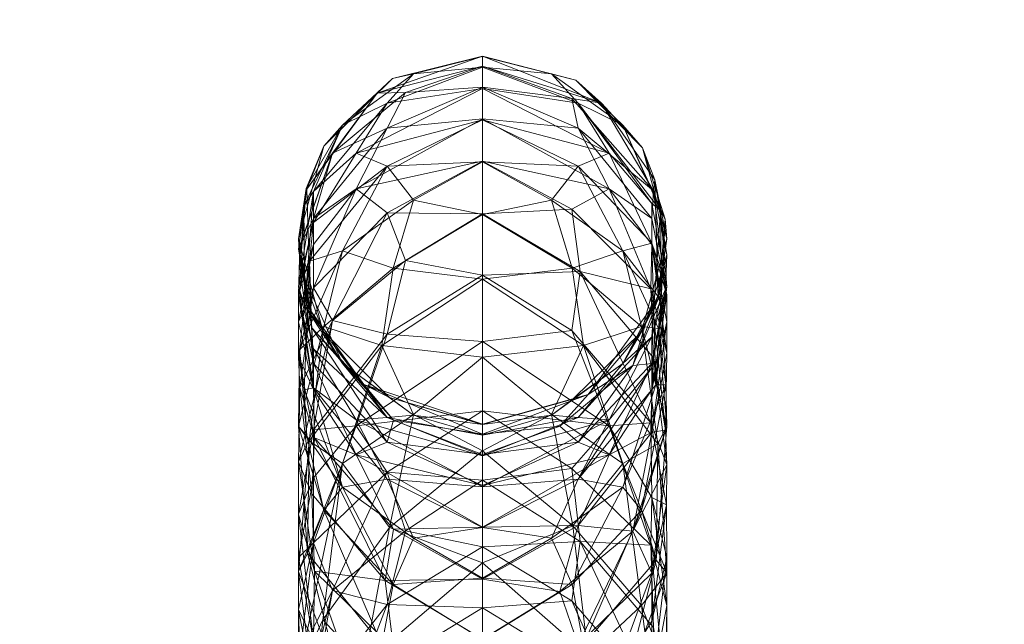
# Model space of a CAD drawing. Header units: millimetres. Extents: x -276 to 275, y -103 to 102.
# Tile 4 of 5: x -17 to 19, y 29 to 51. Entities that reach past the tile are written whole.
import ezdxf

# ---------------------------------------------------------------- set-up
doc = ezdxf.new("R2010")
doc.units = ezdxf.units.MM
doc.layers.add('I-FURN-PNLS', color=30, linetype='Continuous')

msp = doc.modelspace()

# ---------------------------------------------------------------- meshes
at = {"layer": 'I-FURN-PNLS', "lineweight": 9}
mesh = msp.add_polyface(dxfattribs=at)
corners = [(-275.903, 102.092), (-275.903, -103.3), (275.028, -103.3), (275.028, 102.092)]
mesh.append_faces([[corners[k] for k in face] for face in [(0, 1, 2, 3)]])
mesh = msp.add_polyface(dxfattribs=at)
corners = [(275.028, -103.3, -118.52), (-275.903, -103.3, -118.52), (-275.903, 102.092, -118.52), (275.028, 102.092, -118.52)]
mesh.append_faces([[corners[k] for k in face] for face in [(0, 1, 2, 3)]])
mesh = msp.add_polyface(dxfattribs=at)
corners = [(0, 47.805, 275.739), (-4.697, 45.204, 266.802), (-3.547, 47.448, 285.029), (0, 50.127, 332.005), (-3.912, 48.755, 322.593), (-3.349, 49.292, 341.4), (-5.574, 46.53, 303.802), (-6.517, 45.195, 322.579), (-2.867, 48.781, 303.71), (0, 46.206, 419.524), (-2.56, 44.786, 426.94), (0, 44.251, 434.171), (-6.828, 43.342, 341.396), (-5.895, 46.785, 338.312), (-4.697, 46.524, 395.221), (0, 47.759, 403.677), (0, 48.929, 386.785), (0, 49.715, 369.059), (-3.547, 48.378, 377.968), (0, 46.232, 257.695), (0, 49.749, 313.119), (0, 48.975, 294.291), (-3.547, 44.307, 249.045), (-2.56, 49.466, 359.944), (0, 50.115, 350.726), (-6.273, 44.104, 281.945), (-6.273, 45.098, 380.958), (-3.547, 46.042, 411.645), (-6.273, 43.947, 399.517), (-5.202, 47.56, 359.902), (-6.541, 45.218, 353.025), (-6.631, 44.561, 367.568)]
mesh.append_faces([[corners[k] for k in face] for face in [(9, 10, 11)]], dxfattribs={"vtx0": -1, "vtx1": -1})
mesh.append_faces([[corners[k] for k in face] for face in [(0, 1, 2), (3, 4, 5), (4, 6, 7), (6, 4, 8), (7, 12, 13), (22, 1, 19), (2, 1, 25), (14, 16, 18), (18, 26, 14), (27, 15, 14), (4, 13, 5), (9, 27, 10), (26, 28, 14), (29, 18, 23), (21, 2, 8), (24, 5, 23), (13, 30, 29), (26, 18, 29), (25, 6, 2), (20, 8, 4), (6, 8, 2), (17, 23, 18), (29, 23, 5), (7, 13, 4), (5, 13, 29), (12, 30, 13), (26, 29, 31), (30, 31, 29), (14, 28, 27)]], dxfattribs={"vtx0": -1, "vtx1": -1, "vtx2": -1})
mesh.append_faces([[corners[k] for k in face] for face in [(14, 15, 16), (8, 20, 21), (23, 17, 24), (2, 21, 0), (4, 3, 20), (27, 9, 15), (5, 24, 3)]], dxfattribs={"vtx0": -1, "vtx2": -1})
mesh.append_faces([[corners[k] for k in face] for face in [(16, 17, 18), (0, 19, 1)]], dxfattribs={"vtx1": -1, "vtx2": -1})
mesh = msp.add_polyface(dxfattribs=at)
corners = [(6.273, 44.655, 389.116), (6.593, 44.394, 376.146), (3.547, 48.378, 377.968), (0, 46.206, 419.524), (0, 44.251, 434.171), (2.56, 44.786, 426.94), (0, 48.975, 294.291), (3.304, 48.56, 303.719), (3.547, 47.448, 285.029), (6.273, 44.104, 281.945), (4.697, 45.204, 266.802), (4.697, 46.524, 395.221), (0, 47.759, 403.677), (3.547, 46.042, 411.645), (0, 48.929, 386.785), (0, 50.127, 332.005), (3.459, 49.229, 341.4), (4.404, 48.378, 322.601), (0, 50.115, 350.726), (0, 49.749, 313.119), (0, 49.715, 369.059), (2.56, 49.466, 359.944), (0, 44.269, 240.366), (0, 46.232, 257.695), (3.31, 44.444, 249.03), (0, 47.805, 275.739), (6.273, 43.188, 408.52), (5.926, 46.722, 336.136), (6.384, 45.535, 320.404), (5.202, 47.56, 359.902), (6.336, 45.133, 303.86), (6.765, 44.08, 358.946), (6.828, 43.342, 341.396)]
mesh.append_faces([[corners[k] for k in face] for face in [(19, 7, 6), (15, 17, 19)]], dxfattribs={"vtx0": -1, "vtx1": -1})
mesh.append_faces([[corners[k] for k in face] for face in [(0, 1, 2), (6, 7, 8), (8, 9, 10), (11, 12, 13), (14, 11, 2), (15, 16, 17), (10, 25, 8), (13, 26, 11), (27, 28, 17), (16, 29, 27), (20, 2, 21), (1, 29, 2), (26, 0, 11), (17, 30, 7), (17, 16, 27), (29, 16, 21), (29, 1, 31), (9, 8, 30), (24, 23, 10), (8, 7, 30), (7, 19, 17), (28, 27, 32), (28, 30, 17), (3, 5, 13), (18, 21, 16), (29, 21, 2), (29, 31, 27), (11, 0, 2)]], dxfattribs={"vtx0": -1, "vtx1": -1, "vtx2": -1})
mesh.append_faces([[corners[k] for k in face] for face in [(2, 20, 14), (11, 14, 12), (21, 18, 20), (8, 25, 6), (10, 23, 25), (13, 12, 3)]], dxfattribs={"vtx0": -1, "vtx2": -1})
mesh.append_faces([[corners[k] for k in face] for face in [(3, 4, 5), (15, 18, 16), (22, 23, 24)]], dxfattribs={"vtx1": -1, "vtx2": -1})
mesh = msp.add_polyface(dxfattribs=at)
corners = [(-6.765, 42.231, 358.908), (-6.593, 40.845, 375.996), (-6.631, 44.561, 367.568), (-6.426, 42.52, 411.425), (-6.273, 43.947, 399.517), (-6.828, 41.58, 394.878), (0, 44.251, 434.171), (-3.323, 42.261, 440.863), (0, 41.854, 447.534), (-6.797, 39.226, 425.68), (-5.202, 42.896, 426.688), (0, 42.002, 223.842), (-2.867, 42.543, 232.085), (0, 44.269, 240.366), (-3.547, 44.307, 249.045), (0, 46.232, 257.695), (-3.547, 46.042, 411.645), (-3.738, 39.389, 453.461), (-6.541, 45.218, 353.025), (-6.273, 41.533, 252.478), (-4.697, 45.204, 266.802), (-5.887, 40.091, 438.737), (-3.547, 39.804, 216.053), (-6.273, 43.13, 269.047), (-6.273, 44.104, 281.945), (-5.574, 40.311, 232.392), (-6.273, 45.098, 380.958), (-5.574, 46.53, 303.802), (-6.782, 43.063, 296.813), (-6.828, 40.267, 267.233), (-6.828, 41.27, 280.041), (-2.56, 44.786, 426.94), (-6.384, 40.69, 320.513), (-5.926, 39.938, 336.171), (-6.828, 43.342, 341.396), (-6.336, 40.044, 304.068), (-6.828, 42.963, 311.163), (-6.517, 45.195, 322.579)]
mesh.append_faces([[corners[k] for k in face] for face in [(6, 7, 8), (11, 12, 13)]], dxfattribs={"vtx0": -1, "vtx1": -1})
mesh.append_faces([[corners[k] for k in face] for face in [(0, 1, 2), (3, 4, 5), (3, 9, 10), (4, 3, 16), (17, 8, 7), (2, 18, 0), (14, 19, 20), (10, 21, 7), (11, 22, 12), (3, 10, 16), (23, 24, 20), (19, 23, 20), (25, 14, 12), (5, 26, 1), (27, 24, 28), (19, 14, 25), (23, 29, 30), (10, 7, 31), (32, 33, 34), (35, 36, 28), (13, 12, 14), (0, 34, 33), (35, 32, 36), (37, 32, 34), (6, 31, 7), (10, 31, 16), (34, 0, 18), (26, 2, 1), (5, 4, 26), (24, 23, 30), (29, 23, 19), (37, 27, 36), (28, 36, 27), (37, 36, 32), (24, 30, 28)]], dxfattribs={"vtx0": -1, "vtx1": -1, "vtx2": -1})
mesh.append_faces([[corners[k] for k in face] for face in [(14, 15, 13)]], dxfattribs={"vtx0": -1, "vtx2": -1})
mesh = msp.add_polyface(dxfattribs=at)
corners = [(6.765, 44.08, 358.946), (6.593, 44.394, 376.146), (6.631, 41.304, 367.466), (3.62, 42.139, 232.141), (3.31, 39.94, 216.032), (0, 42.002, 223.842), (6.517, 41.122, 322.661), (6.828, 43.342, 341.396), (5.895, 39.892, 338.331), (6.541, 41.298, 352.971), (6.273, 44.104, 281.945), (6.782, 41.473, 296.891), (6.828, 41.27, 280.041), (0, 44.269, 240.366), (4.697, 45.204, 266.802), (6.234, 41.496, 251.334), (3.31, 44.444, 249.03), (3.738, 39.389, 453.461), (3.323, 42.261, 440.863), (0, 41.854, 447.534), (0, 44.251, 434.171), (5.202, 42.896, 426.688), (3.547, 46.042, 411.645), (2.56, 44.786, 426.94), (6.273, 43.13, 269.047), (6.828, 41.58, 394.878), (6.273, 39.709, 380.697), (6.273, 44.655, 389.116), (6.273, 43.188, 408.52), (6.426, 37.926, 410.974), (5.887, 40.091, 438.737), (6.828, 39.106, 254.467), (6.336, 45.133, 303.86), (6.828, 42.747, 311.17), (5.926, 46.722, 336.136), (6.384, 45.535, 320.404), (5.574, 38.647, 304.125), (6.828, 40.267, 267.233), (6.522, 40.02, 429.943), (6.621, 41.058, 419.126)]
mesh.append_faces([[corners[k] for k in face] for face in [(0, 1, 2), (3, 4, 5), (6, 7, 8), (2, 9, 0), (10, 11, 12), (14, 15, 16), (17, 18, 19), (16, 3, 13), (3, 16, 15), (21, 22, 23), (24, 14, 10), (25, 26, 1), (27, 25, 1), (25, 28, 29), (28, 22, 21), (20, 18, 23), (21, 18, 30), (24, 31, 15), (32, 33, 11), (0, 7, 34), (32, 35, 33), (6, 35, 7), (21, 23, 18), (7, 0, 9), (7, 9, 8), (26, 2, 1), (25, 27, 28), (32, 11, 10), (11, 33, 36), (6, 33, 35), (14, 24, 15), (37, 24, 12), (10, 12, 24), (21, 30, 38), (28, 21, 39), (38, 39, 21)]], dxfattribs={"vtx0": -1, "vtx1": -1, "vtx2": -1})
mesh.append_faces([[corners[k] for k in face] for face in [(3, 5, 13), (18, 20, 19)]], dxfattribs={"vtx0": -1, "vtx2": -1})
mesh = msp.add_polyface(dxfattribs=at)
corners = [(6.502, 35.738, 453.123), (3.738, 39.389, 453.461), (5.202, 35.009, 464.343), (6.426, 37.926, 410.974), (6.273, 38.567, 399.105), (6.828, 41.58, 394.878), (6.336, 38.926, 232.582), (6.782, 36.251, 237.788), (6.828, 34.964, 223.295), (6.797, 37.931, 425.509), (5.202, 34.126, 425.519), (3.912, 37.565, 322.818), (5.574, 38.647, 304.125), (6.517, 41.122, 322.661), (3.547, 34.428, 410.507), (6.234, 36.514, 214.777), (5.887, 40.091, 438.737), (3.62, 42.139, 232.141), (6.273, 39.709, 380.697), (4.697, 36.635, 394.536), (6.273, 37.754, 269.501), (6.273, 38.721, 282.307), (4.697, 35.329, 267.664), (6.273, 36.169, 253.059), (5.895, 39.892, 338.331), (6.541, 41.298, 352.971), (5.202, 38.714, 359.709), (5.887, 33.273, 437.561), (6.621, 41.058, 419.126), (3.547, 35.802, 285.764), (6.782, 41.473, 296.891), (6.828, 39.106, 254.467), (6.828, 40.267, 267.233), (6.828, 41.27, 280.041), (4.697, 36.406, 200.989), (6.273, 33.747, 198.902), (6.234, 41.496, 251.334), (6.828, 36.39, 439.812), (6.522, 40.02, 429.943), (6.631, 41.304, 367.466), (6.828, 42.747, 311.17), (6.273, 43.188, 408.52), (6.273, 43.13, 269.047)]
mesh.append_faces([[corners[k] for k in face] for face in [(0, 1, 2), (3, 4, 5), (6, 7, 8), (3, 9, 10), (11, 12, 13), (4, 3, 14), (8, 15, 6), (1, 0, 16), (17, 6, 15), (18, 4, 19), (20, 21, 22), (23, 20, 22), (24, 25, 26), (9, 27, 10), (3, 28, 9), (21, 12, 29), (12, 21, 30), (31, 32, 23), (20, 32, 33), (34, 15, 35), (6, 17, 36), (7, 6, 36), (16, 37, 38), (28, 38, 9), (13, 24, 11), (18, 26, 39), (25, 39, 26), (31, 23, 7), (5, 4, 18), (21, 20, 33), (32, 20, 23), (13, 12, 40), (21, 33, 30), (37, 16, 0), (9, 38, 37), (41, 28, 3), (37, 27, 9), (32, 31, 42), (36, 31, 7)]], dxfattribs={"vtx0": -1, "vtx1": -1, "vtx2": -1})
mesh = msp.add_polyface(dxfattribs=at)
corners = [(-6.273, 39.27, 388.792), (-6.593, 40.845, 375.996), (-3.547, 36.72, 377.451), (0, 39.531, 208.172), (0, 36.958, 193.388), (-4.697, 36.406, 200.989), (-2.56, 36.822, 464.932), (0, 38.956, 459.573), (-3.738, 39.389, 453.461), (-3.547, 39.804, 216.053), (0, 42.002, 223.842), (-6.273, 38.721, 282.307), (-6.782, 43.063, 296.813), (-6.828, 41.27, 280.041), (0, 41.854, 447.534), (-5.926, 39.938, 336.171), (-6.384, 40.69, 320.513), (-4.404, 37.942, 322.81), (-3.459, 37.454, 341.392), (-5.202, 38.714, 359.709), (-6.273, 37.816, 408.024), (-4.697, 36.635, 394.536), (-6.336, 40.044, 304.068), (-3.304, 36.618, 304.208), (-2.56, 36.808, 359.668), (-6.273, 36.264, 213.779), (-5.574, 40.311, 232.392), (-6.828, 35.067, 223.28), (-6.782, 37.83, 237.581), (-6.797, 39.226, 425.68), (-5.887, 40.091, 438.737), (-5.202, 42.896, 426.688), (-6.426, 42.52, 411.425), (-6.621, 37.742, 418.745), (-6.828, 41.58, 394.878), (-6.765, 42.231, 358.908), (-6.828, 38.963, 254.483), (-6.828, 40.267, 267.233), (-6.273, 41.533, 252.478), (-3.547, 35.802, 285.764), (-6.435, 35.856, 453.472), (-2.867, 42.543, 232.085), (-6.522, 36.019, 429.368), (-6.273, 37.754, 269.501), (-3.323, 42.261, 440.863), (-6.828, 36.39, 439.812), (-6.234, 35.958, 251.944)]
mesh.append_faces([[corners[k] for k in face] for face in [(14, 8, 7)]], dxfattribs={"vtx0": -1, "vtx1": -1})
mesh.append_faces([[corners[k] for k in face] for face in [(0, 1, 2), (6, 7, 8), (3, 5, 9), (11, 12, 13), (15, 16, 17), (18, 19, 15), (1, 19, 2), (20, 0, 21), (17, 22, 23), (17, 18, 15), (19, 18, 24), (25, 26, 9), (27, 28, 26), (29, 30, 31), (32, 33, 29), (0, 34, 1), (19, 1, 35), (34, 20, 32), (36, 37, 38), (11, 39, 22), (30, 40, 8), (26, 41, 9), (16, 22, 17), (33, 42, 29), (19, 35, 15), (28, 38, 26), (36, 38, 28), (34, 0, 20), (22, 12, 11), (37, 43, 13), (11, 13, 43), (20, 33, 32), (8, 44, 30), (45, 30, 29), (37, 36, 43), (46, 36, 28)]], dxfattribs={"vtx0": -1, "vtx1": -1, "vtx2": -1})
mesh.append_faces([[corners[k] for k in face] for face in [(9, 10, 3)]], dxfattribs={"vtx0": -1, "vtx2": -1})
mesh.append_faces([[corners[k] for k in face] for face in [(3, 4, 5)]], dxfattribs={"vtx1": -1, "vtx2": -1})
mesh = msp.add_polyface(dxfattribs=at)
corners = [(0, 34.187, 276.761), (4.697, 35.329, 267.664), (3.547, 35.802, 285.764), (0, 36.471, 332.138), (3.912, 37.565, 322.818), (3.349, 37.391, 341.392), (5.574, 38.647, 304.125), (2.867, 36.396, 304.217), (4.697, 36.635, 394.536), (0, 34.149, 402.548), (0, 35.294, 386.016), (0, 36.066, 368.611), (3.547, 36.72, 377.451), (0, 36.098, 313.535), (0, 35.337, 294.998), (0, 41.854, 447.534), (0, 38.956, 459.573), (3.738, 39.389, 453.461), (2.56, 36.808, 359.668), (0, 36.46, 350.574), (6.273, 38.721, 282.307), (0, 35.481, 470.255), (2.56, 36.822, 464.932), (5.202, 35.009, 464.343), (6.273, 39.709, 380.697), (3.62, 42.139, 232.141), (6.234, 36.514, 214.777), (3.31, 39.94, 216.032), (0, 36.958, 193.388), (0, 39.531, 208.172), (4.697, 36.406, 200.989), (3.547, 34.428, 410.507), (0, 34.385, 179.528), (3.31, 34.824, 186.497), (5.895, 39.892, 338.331), (5.887, 40.091, 438.737), (3.323, 42.261, 440.863), (0, 42.002, 223.842), (6.426, 37.926, 410.974), (5.202, 34.126, 425.519), (5.202, 38.714, 359.709), (6.273, 38.567, 399.105)]
mesh.append_faces([[corners[k] for k in face] for face in [(0, 1, 2), (3, 4, 5), (6, 4, 7), (2, 1, 20), (22, 23, 17), (8, 10, 12), (12, 24, 8), (25, 26, 27), (31, 9, 8), (4, 34, 5), (17, 35, 36), (38, 39, 31), (40, 12, 18), (14, 2, 7), (19, 5, 18), (24, 12, 40), (33, 28, 30), (27, 30, 29), (26, 30, 27), (13, 7, 4), (6, 7, 2), (16, 22, 17), (11, 18, 12), (40, 18, 5), (5, 34, 40), (8, 41, 31)]], dxfattribs={"vtx0": -1, "vtx1": -1, "vtx2": -1})
mesh.append_faces([[corners[k] for k in face] for face in [(8, 9, 10), (7, 13, 14), (18, 11, 19), (2, 14, 0), (4, 3, 13), (5, 19, 3), (27, 29, 37)]], dxfattribs={"vtx0": -1, "vtx2": -1})
mesh.append_faces([[corners[k] for k in face] for face in [(10, 11, 12), (15, 16, 17), (16, 21, 22), (28, 29, 30), (32, 28, 33)]], dxfattribs={"vtx1": -1, "vtx2": -1})
mesh = msp.add_polyface(dxfattribs=at)
corners = [(0, 35.337, 294.998), (-3.304, 36.618, 304.208), (-3.547, 35.802, 285.764), (0, 38.956, 459.573), (-2.56, 36.822, 464.932), (0, 35.481, 470.255), (0, 36.958, 193.388), (0, 34.385, 179.528), (-3.547, 34.688, 186.522), (-6.336, 33.88, 233.276), (-6.782, 37.83, 237.581), (-6.828, 35.067, 223.28), (-6.273, 38.721, 282.307), (-4.697, 35.329, 267.664), (-4.697, 36.406, 200.989), (0, 35.294, 386.016), (-4.697, 36.635, 394.536), (-3.547, 36.72, 377.451), (-3.547, 39.804, 216.053), (-6.273, 36.264, 213.779), (0, 36.471, 332.138), (-3.459, 37.454, 341.392), (-4.404, 37.942, 322.81), (0, 36.46, 350.574), (0, 36.098, 313.535), (0, 36.066, 368.611), (0, 34.149, 402.548), (-2.56, 36.808, 359.668), (0, 34.187, 276.761), (-3.547, 34.428, 410.507), (-6.273, 37.816, 408.024), (-5.202, 35.009, 464.343), (-3.738, 39.389, 453.461), (-6.435, 35.856, 453.472), (-6.273, 37.754, 269.501), (-6.828, 36.39, 439.812), (-5.887, 40.091, 438.737), (-5.202, 34.126, 425.519), (-6.234, 35.958, 251.944), (-6.828, 38.963, 254.483), (-6.336, 40.044, 304.068), (-5.887, 33.273, 437.561), (-6.522, 36.019, 429.368), (-5.202, 38.714, 359.709), (-5.574, 40.311, 232.392), (-6.273, 34.473, 203.06), (-6.273, 39.27, 388.792), (-6.621, 37.742, 418.745), (-6.797, 39.226, 425.68)]
mesh.append_faces([[corners[k] for k in face] for face in [(3, 4, 5), (24, 1, 0), (20, 22, 24)]], dxfattribs={"vtx0": -1, "vtx1": -1})
mesh.append_faces([[corners[k] for k in face] for face in [(0, 1, 2), (9, 10, 11), (2, 12, 13), (8, 14, 6), (15, 16, 17), (18, 14, 19), (20, 21, 22), (13, 28, 2), (29, 30, 16), (31, 32, 33), (25, 17, 27), (34, 13, 12), (35, 33, 36), (30, 29, 37), (10, 9, 38), (34, 39, 38), (2, 1, 40), (1, 24, 22), (41, 35, 42), (31, 4, 32), (23, 27, 21), (43, 27, 17), (19, 11, 44), (45, 19, 14), (16, 46, 17), (13, 34, 38), (30, 37, 47), (48, 42, 35), (42, 47, 37)]], dxfattribs={"vtx0": -1, "vtx1": -1, "vtx2": -1})
mesh.append_faces([[corners[k] for k in face] for face in [(17, 25, 15), (16, 15, 26), (27, 23, 25), (2, 28, 0)]], dxfattribs={"vtx0": -1, "vtx2": -1})
mesh.append_faces([[corners[k] for k in face] for face in [(6, 7, 8), (20, 23, 21)]], dxfattribs={"vtx1": -1, "vtx2": -1})
mesh = msp.add_polyface(dxfattribs=at)
corners = [(0, 32.637, 417.97), (0, 30.754, 432.085), (-2.56, 32.236, 425.267), (0, 31.317, 479.541), (0, 35.481, 470.255), (-3.459, 32.635, 474.69), (-3.547, 34.688, 186.522), (-6.273, 32.062, 189.572), (-4.697, 36.406, 200.989), (0, 31.915, 166.634), (-2.867, 32.511, 173.076), (0, 34.385, 179.528), (-6.828, 35.067, 223.28), (-6.234, 31.012, 215.658), (-6.336, 33.88, 233.276), (-4.697, 36.635, 394.536), (0, 34.149, 402.548), (-3.547, 34.428, 410.507), (0, 30.719, 242.068), (0, 32.643, 259.055), (-3.31, 32.575, 250.371), (-4.697, 35.329, 267.664), (0, 34.187, 276.761), (-6.234, 35.958, 251.944), (-3.62, 30.667, 233.718), (-5.202, 35.009, 464.343), (-5.926, 29.209, 476.114), (-3.547, 29.774, 160.751), (-6.273, 34.473, 203.06), (-6.826, 33.125, 212.391), (-6.273, 36.264, 213.779), (-5.574, 30.299, 173.501), (-5.202, 34.126, 425.519), (-2.56, 36.822, 464.932), (-6.828, 30.996, 462.448), (-6.435, 35.856, 453.472), (-6.502, 31.683, 452.136), (-3.323, 30.518, 438.76), (-5.887, 33.273, 437.561), (-6.828, 27.26, 472.284), (-6.828, 36.39, 439.812), (-6.828, 31.524, 201.84), (-6.522, 36.019, 429.368)]
mesh.append_faces([[corners[k] for k in face] for face in [(9, 10, 11)]], dxfattribs={"vtx0": -1, "vtx1": -1})
mesh.append_faces([[corners[k] for k in face] for face in [(6, 7, 8), (12, 13, 14), (15, 16, 17), (21, 23, 20), (20, 24, 18), (24, 14, 13), (5, 25, 26), (24, 20, 23), (9, 27, 10), (28, 29, 30), (7, 28, 8), (31, 6, 10), (32, 17, 2), (25, 5, 33), (34, 35, 36), (7, 6, 31), (1, 37, 2), (32, 37, 38), (12, 30, 29), (14, 24, 23), (20, 19, 21), (39, 25, 34), (36, 35, 40), (35, 34, 25), (11, 10, 6), (4, 33, 5), (0, 2, 17), (32, 2, 37), (13, 12, 29), (41, 28, 7), (32, 38, 42), (40, 38, 36), (28, 41, 29)]], dxfattribs={"vtx0": -1, "vtx1": -1, "vtx2": -1})
mesh.append_faces([[corners[k] for k in face] for face in [(21, 19, 22), (17, 16, 0)]], dxfattribs={"vtx0": -1, "vtx2": -1})
mesh.append_faces([[corners[k] for k in face] for face in [(0, 1, 2), (3, 4, 5), (18, 19, 20)]], dxfattribs={"vtx1": -1, "vtx2": -1})
mesh = msp.add_polyface(dxfattribs=at)
corners = [(3.31, 34.824, 186.497), (3.62, 32.111, 173.153), (0, 34.385, 179.528), (0, 32.637, 417.97), (2.56, 32.236, 425.267), (0, 30.754, 432.085), (0, 34.187, 276.761), (0, 32.643, 259.055), (4.697, 35.329, 267.664), (3.547, 32.712, 250.355), (0, 30.719, 242.068), (6.502, 35.738, 453.123), (5.202, 35.009, 464.343), (6.828, 30.953, 462.435), (3.31, 29.909, 160.725), (0, 31.915, 166.634), (6.273, 36.169, 253.059), (4.697, 36.406, 200.989), (6.234, 31.981, 188.643), (3.547, 34.428, 410.507), (0, 34.149, 402.548), (3.349, 32.692, 474.716), (0, 35.481, 470.255), (0, 31.317, 479.541), (5.202, 34.126, 425.519), (5.887, 33.273, 437.561), (3.323, 30.518, 438.76), (6.273, 29.157, 203.977), (6.826, 33.477, 212.333), (6.273, 30.938, 214.638), (5.574, 32.495, 233.467), (2.867, 30.263, 233.774), (6.828, 36.39, 439.812), (6.435, 31.42, 452.383), (2.56, 36.822, 464.932), (5.895, 29.739, 475.143), (6.828, 34.964, 223.295), (6.782, 36.251, 237.788), (6.273, 33.747, 198.902), (6.234, 36.514, 214.777), (6.828, 31.524, 201.84), (6.828, 29.734, 191.427)]
mesh.append_faces([[corners[k] for k in face] for face in [(3, 4, 5)]], dxfattribs={"vtx0": -1, "vtx1": -1})
mesh.append_faces([[corners[k] for k in face] for face in [(0, 1, 2), (11, 12, 13), (9, 8, 7), (1, 14, 15), (9, 16, 8), (17, 18, 0), (24, 25, 26), (1, 0, 18), (27, 28, 29), (3, 19, 4), (30, 9, 31), (32, 33, 25), (13, 33, 11), (22, 21, 34), (35, 13, 12), (36, 37, 30), (16, 9, 30), (24, 26, 4), (18, 17, 38), (36, 29, 28), (11, 33, 32), (10, 31, 9), (12, 34, 21), (24, 4, 19), (21, 35, 12), (39, 36, 28), (29, 36, 30), (37, 16, 30), (40, 41, 38), (18, 38, 41), (28, 40, 38), (39, 28, 38), (27, 40, 28)]], dxfattribs={"vtx0": -1, "vtx1": -1, "vtx2": -1})
mesh.append_faces([[corners[k] for k in face] for face in [(9, 7, 10), (19, 3, 20), (21, 22, 23)]], dxfattribs={"vtx0": -1, "vtx2": -1})
mesh.append_faces([[corners[k] for k in face] for face in [(6, 7, 8), (15, 2, 1)]], dxfattribs={"vtx1": -1, "vtx2": -1})
mesh = msp.add_polyface(dxfattribs=at)
corners = [(-6.502, 31.683, 452.136), (-3.738, 28.277, 450.79), (-5.202, 26.595, 461.608), (-3.547, 29.774, 160.751), (-4.697, 26.781, 149.533), (-6.273, 26.291, 159.236), (0, 31.915, 166.634), (0, 29.648, 154.751), (-3.459, 32.635, 474.69), (-4.404, 27.571, 482.782), (0, 31.317, 479.541), (0, 27.689, 143.937), (-3.62, 30.667, 233.718), (-3.31, 28.141, 217.897), (0, 28.493, 225.846), (-6.828, 30.996, 462.448), (0, 28.482, 444.759), (0, 25.802, 455.903), (-5.887, 33.273, 437.561), (-6.234, 31.012, 215.658), (0, 30.719, 242.068), (0, 26.296, 487.388), (-3.323, 30.518, 438.76), (-5.926, 29.209, 476.114), (-6.384, 24.658, 482.131), (0, 30.754, 432.085), (0, 26.06, 210.417), (-5.895, 23.508, 472.193), (-5.574, 30.299, 173.501), (-6.828, 25.028, 166.708), (-6.782, 27.925, 177.848), (-6.828, 29.592, 191.453), (-6.828, 31.524, 201.84), (-6.273, 32.062, 189.572), (-6.234, 26.502, 189.656), (-4.697, 26.641, 202.69), (-6.273, 28.434, 199.84), (-6.828, 27.26, 472.284), (-2.867, 32.511, 173.076), (-5.202, 35.009, 464.343), (-6.826, 33.125, 212.391)]
mesh.append_faces([[corners[k] for k in face] for face in [(10, 9, 21)]], dxfattribs={"vtx0": -1, "vtx1": -1})
mesh.append_faces([[corners[k] for k in face] for face in [(0, 1, 2), (3, 4, 5), (8, 9, 10), (7, 4, 3), (12, 13, 14), (0, 2, 15), (1, 0, 18), (12, 19, 13), (1, 22, 16), (23, 24, 9), (1, 18, 22), (9, 8, 23), (27, 15, 2), (5, 28, 3), (29, 30, 28), (31, 32, 33), (34, 35, 36), (19, 35, 13), (35, 19, 36), (24, 23, 37), (27, 37, 15), (28, 38, 3), (37, 23, 39), (5, 29, 28), (30, 33, 28), (31, 33, 30), (32, 31, 36), (34, 31, 30), (34, 36, 31), (40, 32, 36), (19, 40, 36)]], dxfattribs={"vtx0": -1, "vtx1": -1, "vtx2": -1})
mesh.append_faces([[corners[k] for k in face] for face in [(3, 6, 7), (4, 7, 11), (12, 14, 20), (22, 25, 16), (13, 26, 14)]], dxfattribs={"vtx0": -1, "vtx2": -1})
mesh.append_faces([[corners[k] for k in face] for face in [(16, 17, 1)]], dxfattribs={"vtx1": -1, "vtx2": -1})
mesh = msp.add_polyface(dxfattribs=at)
corners = [(6.828, 24.926, 166.727), (6.234, 26.524, 159.988), (6.336, 28.926, 173.764), (4.697, 26.781, 149.533), (3.547, 25.872, 139.041), (0, 27.689, 143.937), (3.912, 27.89, 482.985), (3.349, 32.692, 474.716), (0, 31.317, 479.541), (0, 30.754, 432.085), (3.323, 30.518, 438.76), (0, 28.482, 444.759), (0, 26.06, 210.417), (4.697, 26.641, 202.69), (3.547, 28.278, 217.875), (0, 28.493, 225.846), (2.867, 30.263, 233.774), (0, 30.719, 242.068), (3.738, 28.277, 450.79), (6.517, 24.868, 481.104), (6.828, 27.26, 472.284), (5.895, 29.739, 475.143), (3.62, 32.111, 173.153), (3.31, 29.909, 160.725), (0, 26.296, 487.388), (0, 29.648, 154.751), (0, 25.802, 455.903), (6.273, 30.938, 214.638), (5.202, 26.595, 461.608), (6.435, 31.42, 452.383), (0, 31.915, 166.634), (6.273, 26.756, 190.549), (6.273, 29.157, 203.977), (5.574, 32.495, 233.467), (6.828, 29.734, 191.427), (6.828, 31.524, 201.84), (5.887, 33.273, 437.561), (6.234, 31.981, 188.643), (6.782, 26.361, 178.146), (6.828, 30.953, 462.435), (2.56, 32.236, 425.267)]
mesh.append_faces([[corners[k] for k in face] for face in [(9, 10, 11), (15, 16, 17), (11, 18, 26)]], dxfattribs={"vtx0": -1, "vtx1": -1})
mesh.append_faces([[corners[k] for k in face] for face in [(0, 1, 2), (3, 4, 5), (6, 7, 8), (12, 13, 14), (18, 11, 10), (19, 20, 21), (22, 1, 23), (14, 13, 27), (22, 2, 1), (6, 21, 7), (28, 18, 29), (15, 14, 16), (31, 32, 13), (27, 33, 14), (34, 35, 31), (36, 29, 18), (23, 3, 25), (1, 3, 23), (2, 22, 37), (38, 2, 37), (20, 28, 39), (29, 39, 28), (21, 20, 39), (33, 16, 14), (9, 40, 10), (19, 21, 6), (34, 31, 38), (35, 32, 31), (32, 27, 13), (18, 10, 36), (37, 34, 38)]], dxfattribs={"vtx0": -1, "vtx1": -1, "vtx2": -1})
mesh.append_faces([[corners[k] for k in face] for face in [(14, 15, 12), (6, 8, 24), (23, 25, 30)]], dxfattribs={"vtx0": -1, "vtx2": -1})
mesh.append_faces([[corners[k] for k in face] for face in [(5, 25, 3)]], dxfattribs={"vtx1": -1, "vtx2": -1})

doc.saveas('drawing.dxf')
